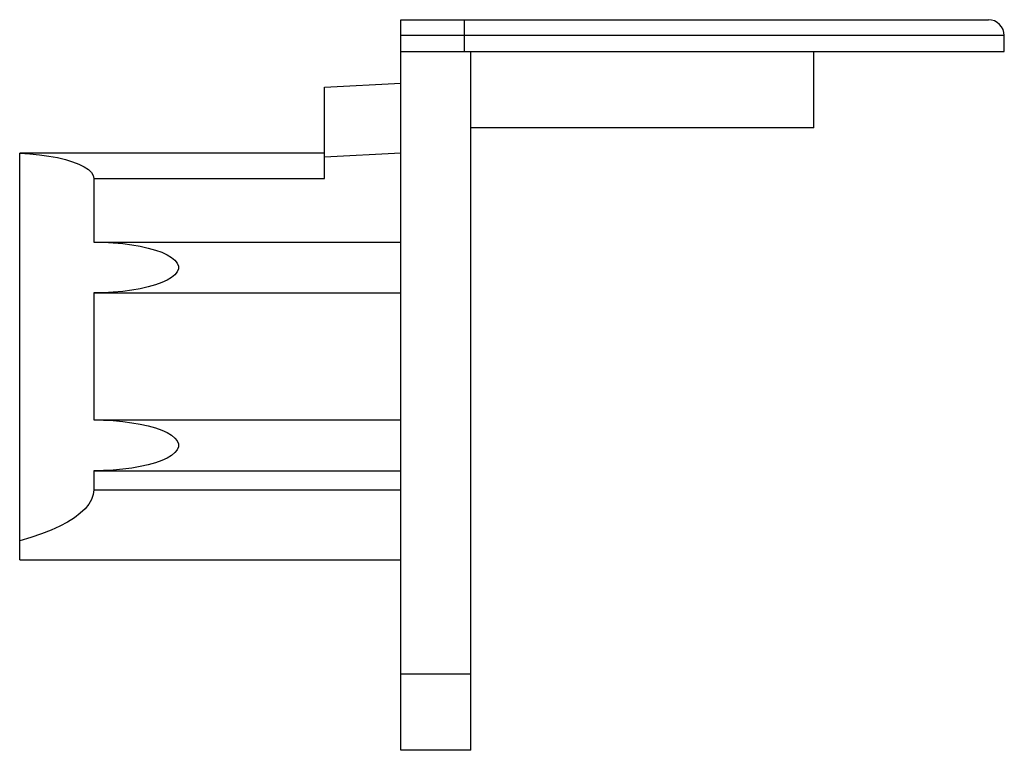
# Paper-space layout '_Rechts' of a CAD drawing. Header units: millimetres. Extents: x -6 to 9.5, y -11 to 0.5.
import ezdxf

# ---------------------------------------------------------------- set-up
doc = ezdxf.new("R2010")
doc.units = ezdxf.units.MM

psp = doc.layouts.new('_Rechts')

# ---------------------------------------------------------------- linework, layer by layer
at = {"color": 7, "linetype": 'Continuous', "lineweight": 25}
for p, q in [((0, 0.5), (9.25, 0.5)), ((0, -11), (0, 0.5)), ((1, 0), (1, 0.5)), ((9.5, 0.25), (0, 0.25)), ((9.5, 0), (9.5, 0.25)), ((0, 0), (9.5, 0)), ((1.1, -11), (1.1, 0)), ((6.5, -1.2), (6.5, 0)), ((-1.2, -0.563), (0, -0.5)), ((-1.2, -2), (-1.2, -0.563)), ((6.5, -1.2), (1.1, -1.2)), ((-1.2, -1.6), (-6, -1.6)), ((-6, -8), (-6, -1.6)), ((0, -1.602), (-1.2, -1.664)), ((-4.833, -2), (-4.833, -3)), ((-4.833, -2), (-1.2, -2)), ((-4.833, -3), (0, -3)), ((-4.833, -3.8), (0, -3.8)), ((-4.833, -3.8), (-4.833, -5.8)), ((-4.833, -5.8), (0, -5.8)), ((-4.833, -6.6), (-4.833, -6.9)), ((-4.833, -6.6), (0, -6.6)), ((-4.833, -6.9), (0, -6.9)), ((-6, -8), (0, -8)), ((1.1, -9.8), (0, -9.8)), ((1.1, -11), (0, -11))]:
    psp.add_line(p, q, dxfattribs=at)
at = {"color": 7, "linetype": 'Continuous', "lineweight": 25, "flags": 128}
for points in [[(-6, -1.603), (-5.842, -1.612), (-5.689, -1.627), (-5.543, -1.646), (-5.406, -1.671), (-5.28, -1.701), (-5.167, -1.735), (-5.068, -1.773), (-4.985, -1.815), (-4.919, -1.859), (-4.872, -1.905), (-4.843, -1.952), (-4.833, -2)], [(-4.833, -3), (-4.679, -3.003), (-4.526, -3.011), (-4.377, -3.024), (-4.235, -3.043), (-4.101, -3.066), (-3.976, -3.094), (-3.864, -3.126), (-3.764, -3.161), (-3.679, -3.2), (-3.609, -3.242), (-3.556, -3.285), (-3.52, -3.331), (-3.502, -3.377), (-3.502, -3.423), (-3.52, -3.469), (-3.556, -3.515), (-3.609, -3.558), (-3.679, -3.6), (-3.764, -3.639), (-3.864, -3.674), (-3.976, -3.706), (-4.101, -3.734), (-4.235, -3.757), (-4.377, -3.776), (-4.526, -3.789), (-4.679, -3.797), (-4.833, -3.8)], [(-4.833, -5.8), (-4.679, -5.803), (-4.526, -5.811), (-4.377, -5.824), (-4.235, -5.843), (-4.101, -5.866), (-3.976, -5.894), (-3.864, -5.926), (-3.764, -5.961), (-3.679, -6), (-3.609, -6.042), (-3.556, -6.085), (-3.52, -6.131), (-3.502, -6.177), (-3.502, -6.223), (-3.52, -6.269), (-3.556, -6.315), (-3.609, -6.358), (-3.679, -6.4), (-3.764, -6.439), (-3.864, -6.474), (-3.976, -6.506), (-4.101, -6.534), (-4.235, -6.557), (-4.377, -6.576), (-4.526, -6.589), (-4.679, -6.597), (-4.833, -6.6)], [(-4.833, -6.9), (-4.842, -6.975), (-4.868, -7.05), (-4.91, -7.124), (-4.97, -7.197), (-5.046, -7.269), (-5.138, -7.339), (-5.245, -7.407), (-5.368, -7.472), (-5.506, -7.535), (-5.658, -7.595), (-5.823, -7.652), (-6, -7.705)]]:
    psp.add_lwpolyline(points, dxfattribs=at)
at = {"color": 7, "linetype": 'Continuous', "lineweight": 25}
psp.add_arc((9.25, 0.25), 0.25, 0, 90, dxfattribs=at)

doc.saveas('drawing.dxf')
